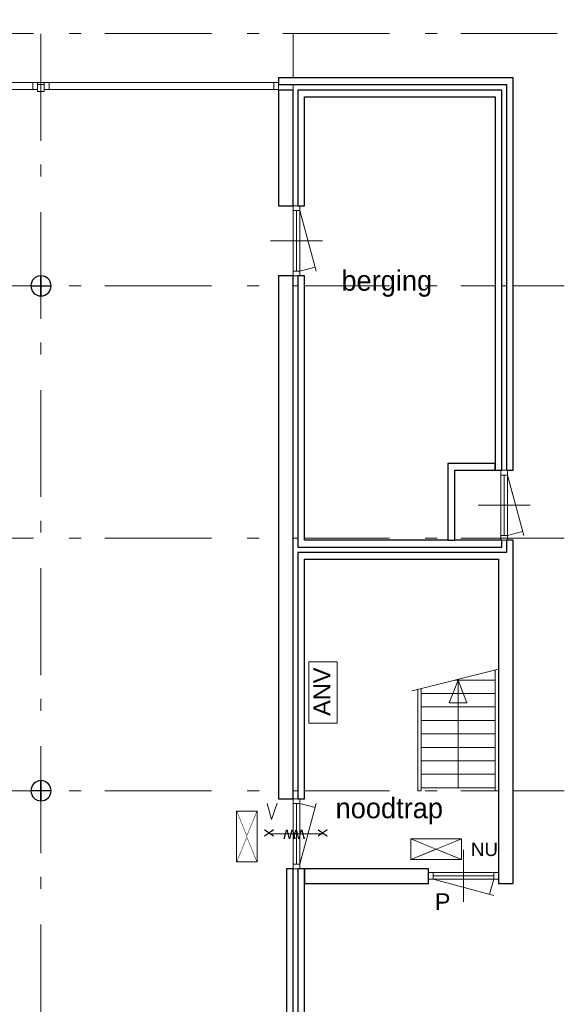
# Model space of a CAD drawing. Header units: millimetres. Extents: x -59728 to 53438, y 127740 to 210459.
# Tile 27 of 28: x 42985 to 51082, y 165784 to 180411. Entities that reach past the tile are written whole.
import ezdxf

# ---------------------------------------------------------------- set-up
doc = ezdxf.new("R2010")
doc.units = ezdxf.units.MM
doc.header["$LTSCALE"] = 2540
doc.linetypes.add('STYLE_01', pattern=[0.033465, 0.025591, -0.003937, 0.0005, -0.003437])
doc.linetypes.add('STYLE_06', pattern=[1.04164, 0.625, -0.20828, 0.06943, -0.13893])
for name, color, linetype, lineweight in [('ASSEN', 7, 'STYLE_01', 18), ('betongrijs', 7, 'Continuous', 18), ('brandvoorziening', 7, 'Continuous', 18), ('metselwerk', 7, 'Continuous', 18), ('muren', 7, 'Continuous', 18), ('MUUR', 7, 'Continuous', 18), ('mwarc', 7, 'Continuous', 18), ('STAAL25', 7, 'Continuous', 18), ('stempel018', 7, 'Continuous', 18), ('TEXT', 7, 'Continuous', 18)]:
    doc.layers.add(name, color=color, linetype=linetype, lineweight=lineweight)
doc.styles.add('Arial', font='Arial')
doc.styles.add('Century Gothic', font='Century Gothic')

# ---------------------------------------------------------------- blocks, each defined once
blk = doc.blocks.new('anv')
at = {"layer": 'brandvoorziening', "color": 0}
blk.add_lwpolyline([(26504, -77939), (27411, -77939), (27411, -78359), (26504, -78359)], close=True, dxfattribs=at)
at = {"layer": 'brandvoorziening', "color": 0, "insert": (26610, -78009), "char_height": 249.8, "attachment_point": 1, "line_spacing_factor": 0.96736, "style": 'Arial'}
blk.add_mtext('ANV', dxfattribs=at)
blk = doc.blocks.new('nooduit')
at = {"layer": 'brandvoorziening', "color": 0, "insert": (27375, -81278), "char_height": 199.8, "attachment_point": 1, "line_spacing_factor": 0.96736, "style": 'Arial'}
blk.add_mtext('NU', dxfattribs=at)
at = {"color": 0, "linetype": 'Continuous', "lineweight": 5}
blk.add_wipeout([(26483, -81220), (26860, -81375), (27236, -81220)], dxfattribs=at).dxf.layer = 'brandvoorziening'
at = {"layer": 'brandvoorziening', "color": 0, "linetype": 'Continuous'}
blk.add_line((26483, -81220), (27236, -81220), dxfattribs=at)
at = {"color": 0, "linetype": 'Continuous', "lineweight": 5}
blk.add_wipeout([(27236, -81530), (26860, -81375), (26483, -81530)], dxfattribs=at).dxf.layer = 'brandvoorziening'
at = {"layer": 'brandvoorziening', "color": 0}
for p, q in [((27236, -81220), (26483, -81530)), ((26483, -81220), (27236, -81530))]:
    blk.add_line(p, q, dxfattribs=at)
at = {"layer": 'brandvoorziening', "color": 0, "linetype": 'Continuous'}
for p, q in [((26483, -81530), (26483, -81220)), ((27236, -81220), (27236, -81530)), ((27236, -81530), (26483, -81530))]:
    blk.add_line(p, q, dxfattribs=at)
blk = doc.blocks.new('uitgang')
at = {"layer": 'brandvoorziening', "color": 0}
for p, q in [((26483, -80316), (27236, -80625)), ((27236, -80316), (26483, -80625))]:
    blk.add_line(p, q, dxfattribs=at)
at = {"color": 0, "linetype": 'Continuous', "lineweight": 5}
blk.add_wipeout([(26483, -80316), (26860, -80471), (27236, -80316)], dxfattribs=at).dxf.layer = 'brandvoorziening'
at = {"layer": 'brandvoorziening', "color": 0, "linetype": 'Continuous'}
blk.add_line((26483, -80316), (27236, -80316), dxfattribs=at)
at = {"color": 0, "linetype": 'Continuous', "lineweight": 5}
blk.add_wipeout([(27236, -80625), (26860, -80471), (26483, -80625)], dxfattribs=at).dxf.layer = 'brandvoorziening'
at = {"layer": 'brandvoorziening', "color": 0, "linetype": 'Continuous'}
for p, q in [((26483, -80625), (26483, -80316)), ((27236, -80316), (27236, -80625)), ((27236, -80625), (26483, -80625))]:
    blk.add_line(p, q, dxfattribs=at)
blk = doc.blocks.new('Groep-23')
at = {"layer": 'ASSEN', "color": 0, "linetype": 'STYLE_06'}
for p, q in [((45981.75, -18132.38), (45981.75, 32764.92)), ((49731.75, -18132.38), (49731.75, 32764.92)), ((-56253.67, 9919.5), (53655.29, 9919.5)), ((-56253.67, 6169.5), (53761.23, 6169.5)), ((-56253.67, 2419.5), (53761.23, 2419.5)), ((-56253.67, -1330.5), (53761.23, -1330.5))]:
    blk.add_line(p, q, dxfattribs=at)
at = {"layer": 'muren', "color": 0}
for p, q in [((49731.75, 7359.5), (49831.75, 7359.5)), ((49731.75, 6319.5), (49731.75, 7359.5)), ((49831.75, 6319.5), (49831.75, 7359.5)), ((49731.75, 7289.5), (49831.75, 7289.5)), ((49781.75, 6389.5), (49781.75, 7289.5)), ((49395.9, 6839.5), (50167.59, 6839.5)), ((49731.75, 6389.5), (49831.75, 6389.5)), ((49731.75, 6319.5), (49831.75, 6319.5)), ((52731.75, 3429.5), (53001.75, 3429.5)), ((52816.26, 2389.5), (52816.26, 3429.5)), ((52916.26, 2389.5), (52916.26, 3429.5)), ((52816.26, 3359.5), (52916.26, 3359.5)), ((52866.26, 2459.5), (52866.26, 3359.5)), ((52480.41, 2909.5), (53252.1, 2909.5)), ((52816.26, 2459.5), (52916.26, 2459.5)), ((52816.26, 2389.5), (52916.26, 2389.5)), ((49511.75, -1450.5), (49901.75, -1450.5)), ((49731.75, -2490.5), (49731.75, -1450.5)), ((49831.75, -2490.5), (49831.75, -1450.5)), ((49731.75, -1520.5), (49831.75, -1520.5)), ((49781.75, -2420.5), (49781.75, -1520.5)), ((49395.9, -1970.5), (50167.59, -1970.5)), ((52261.75, -2207.98), (52261.75, -2979.67)), ((52781.75, -2270.5), (52781.75, -2660.5)), ((49731.75, -2420.5), (49831.75, -2420.5)), ((49731.75, -2490.5), (49831.75, -2490.5)), ((51741.75, -2543.82), (51741.75, -2643.82)), ((51741.75, -2543.82), (52781.75, -2543.82)), ((51811.75, -2543.82), (51811.75, -2643.82)), ((51811.75, -2593.82), (52711.75, -2593.82)), ((52711.75, -2543.82), (52711.75, -2643.82)), ((51741.75, -2643.82), (52781.75, -2643.82))]:
    blk.add_line(p, q, dxfattribs=at)
at = {"layer": 'MUUR', "color": 0}
for p, q in [((49511.75, 9259.5), (53001.75, 9259.5)), ((49511.75, 9259.5), (49511.75, 7359.5)), ((53001.75, 3429.5), (53001.75, 9259.5)), ((42231.75, 9189.5), (45981.75, 9189.5)), ((45931.75, 9089.5), (42281.75, 9089.5)), ((45861.75, 9089.5), (45861.75, 9189.5)), ((45931.75, 9059.74), (45931.75, 9189.5)), ((46031.75, 9159.74), (45931.75, 9159.74)), ((45981.75, 9189.5), (49511.75, 9189.5)), ((46031.75, 9059.74), (46031.75, 9189.5)), ((49511.75, 9089.5), (46031.75, 9089.5)), ((46101.75, 9089.5), (46101.75, 9189.5)), ((49441.75, 9189.5), (49441.75, 9089.5)), ((49511.75, 9159.5), (52901.75, 9159.5)), ((49511.75, 9079.5), (49731.75, 9079.5)), ((49731.75, 9079.5), (49731.75, -8880.5)), ((49801.75, 9079.5), (52831.75, 9079.5)), ((49801.75, 7359.5), (49801.75, 9079.5)), ((52831.75, 9079.5), (52831.75, 3429.5)), ((52901.75, 3429.5), (52901.75, 9159.5)), ((46031.75, 9059.74), (45931.75, 9059.74)), ((49901.75, 8979.5), (52731.75, 8979.5)), ((49901.75, 7359.5), (49901.75, 8979.5)), ((52731.75, 8979.5), (52731.75, 3429.5)), ((49511.75, 7359.5), (49901.75, 7359.5)), ((49511.75, 6319.5), (49901.75, 6319.5)), ((49511.75, 6319.5), (49511.75, -1450.5)), ((49831.75, 6319.5), (49731.75, 6319.5)), ((49801.75, 2289.5), (49801.75, 6319.5)), ((49901.75, 2389.5), (49901.75, 6319.5)), ((52731.75, 3529.5), (52031.75, 3529.5)), ((52031.75, 3529.5), (52031.75, 2389.5)), ((52816.26, 3429.5), (52131.75, 3429.5)), ((52131.75, 3429.5), (52131.75, 2389.5)), ((49901.75, 2389.5), (53001.75, 2389.5)), ((53001.75, 2389.5), (52816.26, 2389.5)), ((52831.75, 2389.5), (52831.75, 2289.5)), ((52901.75, 2209.5), (52901.75, 2389.5)), ((53001.75, -2710.5), (53001.75, 2389.5)), ((49801.75, 2289.5), (52831.75, 2289.5)), ((49801.75, -1450.5), (49801.75, 2209.5)), ((49801.75, 2209.5), (52901.75, 2209.5)), ((49901.75, -1450.5), (49901.75, 2109.5)), ((49901.75, 2109.5), (52781.75, 2109.5)), ((52781.75, -2710.5), (52781.75, 2109.5)), ((52731.75, 463.9), (52731.75, -1330.5)), ((52181.75, 313.59), (52050.51, -22.73)), ((52138.25, 313.59), (52731.75, 313.59)), ((52181.75, -1286.41), (52181.75, 313.59)), ((52181.75, 313.59), (52312.99, -22.73)), ((51581.75, 172.65), (51581.75, -1330.5)), ((51631.75, 185.32), (51631.75, -1330.5)), ((51631.75, 113.59), (52731.75, 113.59)), ((51631.75, -86.41), (52731.75, -86.41)), ((52050.51, -22.73), (52312.99, -22.73)), ((51631.75, -286.41), (52731.75, -286.41)), ((52230.64, -286.41), (52731.75, -286.41)), ((51631.75, -486.41), (52731.75, -486.41)), ((51631.75, -686.41), (52731.75, -686.41)), ((51631.75, -886.41), (52731.75, -886.41)), ((51631.75, -1086.41), (52731.75, -1086.41)), ((51631.75, -1286.41), (52731.75, -1286.41)), ((51631.75, -1330.5), (51581.75, -1330.5)), ((52781.75, -1330.5), (52731.75, -1330.5)), ((49631.75, -2490.5), (51741.75, -2490.5)), ((49631.75, -2490.5), (49631.75, -8880.5)), ((49951.75, -2490.5), (49731.75, -2490.5)), ((49801.75, -8880.5), (49801.75, -2490.5)), ((49901.75, -8880.5), (49901.75, -2490.5)), ((51741.75, -2710.5), (51741.75, -2490.5)), ((49901.75, -2710.5), (51741.75, -2710.5)), ((52781.75, -2710.5), (53001.75, -2710.5))]:
    blk.add_line(p, q, dxfattribs=at)
at = {"layer": 'MUUR', "color": 0, "linetype": 'Continuous'}
blk.add_line((52781.75, 476.56), (51500.41, 152.05), dxfattribs=at)
at = {"layer": 'STAAL25', "color": 0}
blk.add_line((49380.87, -1970.5), (50182.63, -1970.5), dxfattribs=at)
at = {"layer": 'stempel018', "color": 0}
for p, q in [((49831.75, 7289.5), (50072.9, 6389.5)), ((49831.75, 6389.5), (50056.75, 6449.78)), ((52916.26, 3359.5), (53157.41, 2459.5)), ((52916.26, 2459.5), (53141.26, 2519.78)), ((49831.75, -2420.5), (50072.9, -1520.5)), ((49831.75, -1520.5), (50056.75, -1580.79)), ((51811.75, -2643.82), (52711.75, -2884.98)), ((52711.75, -2643.82), (52651.46, -2868.82))]:
    blk.add_line(p, q, dxfattribs=at)
at = {"layer": 'brandvoorziening', "color": 0}
for name, p, rotation in [('anv', (-27975.89, -26828.39), 90), ('uitgang', (129512.89, 24849.11), -90)]:
    blk.add_blockref(name, p, dxfattribs=dict(at, rotation=rotation))
at = {"layer": 'metselwerk', "color": 0, "char_height": 179.84, "attachment_point": 1, "line_spacing_factor": 0.96736, "style": 'Arial'}
for s, insert, rotation in [('x', (49262.2, -2020.12), 90), ('w', (49767.25, -2087.63), 180), ('w', (49905.85, -2087.63), 180), ('x', (50057.95, -2020.12), 90)]:
    blk.add_mtext(s, dxfattribs=dict(at, insert=insert, rotation=rotation))
at = {"layer": 'metselwerk', "color": 0, "insert": (51836.02, -2853.75), "char_height": 249.77, "attachment_point": 1, "line_spacing_factor": 0.96736, "style": 'Arial'}
blk.add_mtext('P', dxfattribs=at)
at = {"layer": 'TEXT', "color": 0, "char_height": 302.466, "attachment_point": 1, "line_spacing_factor": 1.022525, "style": 'Century Gothic'}
for s, insert in [('berging', (50448.18, 6400.1)), ('noodtrap', (50361.39, -1436.69))]:
    blk.add_mtext(s, dxfattribs=dict(at, insert=insert))
at = {"layer": 'brandvoorziening', "color": 0}
blk.add_blockref('nooduit', (24997.21, 79176.94), dxfattribs=at)
at = {"color": 0, "linetype": 'Continuous', "lineweight": 25}
for points, layer in [([(46131.75, 6169.5), (45981.75, 6169.5), (45981.75, 6019.5), (45985.43, 6019.54), (45989.11, 6019.68), (45992.78, 6019.9), (45996.45, 6020.22), (46000.11, 6020.62), (46003.76, 6021.12), (46007.39, 6021.7), (46011.01, 6022.38), (46014.61, 6023.14), (46018.2, 6023.99), (46021.75, 6024.93), (46025.29, 6025.95), (46028.8, 6027.07), (46032.28, 6028.26), (46035.73, 6029.55), (46039.15, 6030.91), (46042.53, 6032.36), (46045.88, 6033.9), (46049.19, 6035.51), (46052.46, 6037.21), (46055.68, 6038.98), (46058.86, 6040.84), (46062, 6042.77), (46065.08, 6044.78), (46068.12, 6046.86), (46071.1, 6049.01), (46074.03, 6051.24), (46076.91, 6053.54), (46079.72, 6055.91), (46082.48, 6058.35), (46085.18, 6060.86), (46087.81, 6063.43), (46090.39, 6066.06), (46092.89, 6068.76), (46095.33, 6071.52), (46097.7, 6074.34), (46100, 6077.21), (46102.23, 6080.14), (46104.39, 6083.12), (46106.47, 6086.16), (46108.48, 6089.25), (46110.41, 6092.38), (46112.26, 6095.56), (46114.04, 6098.79), (46115.73, 6102.05), (46117.35, 6105.36), (46118.88, 6108.71), (46120.33, 6112.09), (46121.7, 6115.51), (46122.98, 6118.96), (46124.18, 6122.44), (46125.29, 6125.95), (46126.31, 6129.49), (46127.25, 6133.05), (46128.1, 6136.63), (46128.87, 6140.23), (46129.54, 6143.85), (46130.12, 6147.49), (46130.62, 6151.13), (46131.03, 6154.79), (46131.34, 6158.46), (46131.57, 6162.14), (46131.7, 6165.81)], 'betongrijs'), ([(45981.75, -1180.5), (45981.75, -1330.5), (46131.75, -1330.5), (46131.7, -1326.82), (46131.57, -1323.14), (46131.34, -1319.47), (46131.03, -1315.8), (46130.62, -1312.14), (46130.12, -1308.49), (46129.54, -1304.86), (46128.87, -1301.24), (46128.1, -1297.64), (46127.25, -1294.06), (46126.31, -1290.5), (46125.29, -1286.96), (46124.18, -1283.45), (46122.98, -1279.97), (46121.7, -1276.52), (46120.33, -1273.1), (46118.88, -1269.72), (46117.35, -1266.37), (46115.73, -1263.06), (46114.04, -1259.79), (46112.26, -1256.57), (46110.41, -1253.39), (46108.48, -1250.25), (46106.47, -1247.17), (46104.39, -1244.13), (46102.23, -1241.15), (46100, -1238.22), (46097.7, -1235.35), (46095.33, -1232.53), (46092.89, -1229.77), (46090.39, -1227.07), (46087.81, -1224.44), (46085.18, -1221.87), (46082.48, -1219.36), (46079.72, -1216.92), (46076.91, -1214.55), (46074.03, -1212.25), (46071.1, -1210.02), (46068.12, -1207.87), (46065.08, -1205.78), (46062, -1203.78), (46058.86, -1201.84), (46055.68, -1199.99), (46052.46, -1198.22), (46049.19, -1196.52), (46045.88, -1194.91), (46042.53, -1193.37), (46039.15, -1191.92), (46035.73, -1190.56), (46032.28, -1189.27), (46028.8, -1188.07), (46025.29, -1186.96), (46021.75, -1185.94), (46018.2, -1185), (46014.61, -1184.15), (46011.01, -1183.39), (46007.39, -1182.71), (46003.76, -1182.13), (46000.11, -1181.63), (45996.45, -1181.23), (45992.78, -1180.91), (45989.11, -1180.68), (45985.43, -1180.55)], 'betongrijs'), ([(49731.75, 9079.5), (49511.75, 9079.5), (49511.75, 7359.5), (49731.75, 7359.5)], 'mwarc'), ([(51741.75, -2490.5), (49901.75, -2490.5), (49901.75, -2710.5), (51741.75, -2710.5)], 'mwarc')]:
    blk.add_wipeout(points, dxfattribs=at).dxf.layer = layer
at = {"layer": 'betongrijs', "color": 0, "linetype": 'Continuous', "lineweight": 25, "flags": 128}
for points in [[(46131.75, 6169.5), (45981.75, 6169.5), (45981.75, 6019.5, 0.41421356)], [(45981.75, -1180.5), (45981.75, -1330.5), (46131.75, -1330.5, 0.41421356)]]:
    blk.add_lwpolyline(points, format="xyb", close=True, dxfattribs=at)
at = {"layer": 'mwarc', "color": 0, "linetype": 'Continuous', "lineweight": 25}
for points in [[(49731.75, 9079.5), (49511.75, 9079.5), (49511.75, 7359.5), (49731.75, 7359.5)], [(51741.75, -2490.5), (49901.75, -2490.5), (49901.75, -2710.5), (51741.75, -2710.5)]]:
    blk.add_lwpolyline(points, close=True, dxfattribs=at)
at = {"color": 0, "linetype": 'Continuous', "lineweight": 25}
for points, layer in [([(45981.75, 6169.5), (45831.75, 6169.5), (45831.79, 6165.81), (45831.93, 6162.14), (45832.15, 6158.46), (45832.47, 6154.79), (45832.88, 6151.13), (45833.37, 6147.49), (45833.96, 6143.85), (45834.63, 6140.23), (45835.39, 6136.63), (45836.24, 6133.05), (45837.18, 6129.49), (45838.21, 6125.95), (45839.32, 6122.44), (45840.52, 6118.96), (45841.8, 6115.51), (45843.17, 6112.09), (45844.62, 6108.71), (45846.15, 6105.36), (45847.76, 6102.05), (45849.46, 6098.79), (45851.24, 6095.56), (45853.09, 6092.38), (45855.02, 6089.25), (45857.03, 6086.16), (45859.11, 6083.12), (45861.27, 6080.14), (45863.5, 6077.21), (45865.8, 6074.34), (45868.17, 6071.52), (45870.61, 6068.76), (45873.11, 6066.06), (45875.68, 6063.43), (45878.32, 6060.86), (45881.01, 6058.35), (45883.77, 6055.91), (45886.59, 6053.54), (45889.46, 6051.24), (45892.39, 6049.01), (45895.38, 6046.86), (45898.41, 6044.78), (45901.5, 6042.77), (45904.63, 6040.84), (45907.81, 6038.98), (45911.04, 6037.21), (45914.31, 6035.51), (45917.61, 6033.9), (45920.96, 6032.36), (45924.35, 6030.91), (45927.76, 6029.55), (45931.21, 6028.26), (45934.7, 6027.07), (45938.21, 6025.95), (45941.74, 6024.93), (45945.3, 6023.99), (45948.88, 6023.14), (45952.48, 6022.38), (45956.1, 6021.7), (45959.74, 6021.12), (45963.39, 6020.62), (45967.05, 6020.22), (45970.71, 6019.9), (45974.39, 6019.68), (45978.07, 6019.54), (45981.75, 6019.5)], 'betongrijs'), ([(46131.75, -1330.5), (45981.75, -1330.5), (45981.75, -1480.5), (45985.43, -1480.46), (45989.11, -1480.32), (45992.78, -1480.1), (45996.45, -1479.78), (46000.11, -1479.38), (46003.76, -1478.88), (46007.39, -1478.3), (46011.01, -1477.62), (46014.61, -1476.86), (46018.2, -1476.01), (46021.75, -1475.07), (46025.29, -1474.05), (46028.8, -1472.93), (46032.28, -1471.74), (46035.73, -1470.45), (46039.15, -1469.09), (46042.53, -1467.64), (46045.88, -1466.1), (46049.19, -1464.49), (46052.46, -1462.79), (46055.68, -1461.02), (46058.86, -1459.16), (46062, -1457.23), (46065.08, -1455.22), (46068.12, -1453.14), (46071.1, -1450.99), (46074.03, -1448.76), (46076.91, -1446.46), (46079.72, -1444.09), (46082.48, -1441.65), (46085.18, -1439.14), (46087.81, -1436.57), (46090.39, -1433.94), (46092.89, -1431.24), (46095.33, -1428.48), (46097.7, -1425.66), (46100, -1422.79), (46102.23, -1419.86), (46104.39, -1416.88), (46106.47, -1413.84), (46108.48, -1410.75), (46110.41, -1407.62), (46112.26, -1404.44), (46114.04, -1401.21), (46115.73, -1397.95), (46117.35, -1394.64), (46118.88, -1391.29), (46120.33, -1387.91), (46121.7, -1384.49), (46122.98, -1381.04), (46124.18, -1377.56), (46125.29, -1374.05), (46126.31, -1370.51), (46127.25, -1366.95), (46128.1, -1363.37), (46128.87, -1359.77), (46129.54, -1356.15), (46130.12, -1352.51), (46130.62, -1348.87), (46131.03, -1345.21), (46131.34, -1341.54), (46131.57, -1337.86), (46131.7, -1334.19)], 'betongrijs'), ([(49901.75, -2490.5), (49801.75, -2490.5), (49801.75, -8880.5), (49901.75, -8880.5)], 'mwarc')]:
    blk.add_wipeout(points, dxfattribs=at).dxf.layer = layer
at = {"layer": 'betongrijs', "color": 0, "linetype": 'Continuous', "lineweight": 25, "flags": 128}
for points in [[(45981.75, 6169.5), (45831.75, 6169.5, 0.41421356), (45981.75, 6019.5)], [(46131.75, -1330.5), (45981.75, -1330.5), (45981.75, -1480.5, 0.41421356)]]:
    blk.add_lwpolyline(points, format="xyb", close=True, dxfattribs=at)
at = {"layer": 'mwarc', "color": 0, "linetype": 'Continuous', "lineweight": 25}
blk.add_lwpolyline([(49901.75, -2490.5), (49801.75, -2490.5), (49801.75, -8880.5), (49901.75, -8880.5)], close=True, dxfattribs=at)
at = {"color": 0, "linetype": 'Continuous', "lineweight": 25}
for points, layer in [([(45981.75, 6319.5), (45978.07, 6319.45), (45974.39, 6319.32), (45970.71, 6319.09), (45967.05, 6318.77), (45963.39, 6318.37), (45959.74, 6317.87), (45956.1, 6317.29), (45952.48, 6316.61), (45948.88, 6315.85), (45945.3, 6315), (45941.74, 6314.06), (45938.21, 6313.04), (45934.7, 6311.93), (45931.21, 6310.73), (45927.76, 6309.44), (45924.35, 6308.08), (45920.96, 6306.63), (45917.61, 6305.09), (45914.31, 6303.48), (45911.04, 6301.78), (45907.81, 6300.01), (45904.63, 6298.16), (45901.5, 6296.22), (45898.41, 6294.22), (45895.38, 6292.13), (45892.39, 6289.98), (45889.46, 6287.75), (45886.59, 6285.45), (45883.77, 6283.08), (45881.01, 6280.64), (45878.32, 6278.13), (45875.68, 6275.56), (45873.11, 6272.93), (45870.61, 6270.23), (45868.17, 6267.47), (45865.8, 6264.65), (45863.5, 6261.78), (45861.27, 6258.85), (45859.11, 6255.87), (45857.03, 6252.83), (45855.02, 6249.75), (45853.09, 6246.61), (45851.24, 6243.43), (45849.46, 6240.21), (45847.76, 6236.94), (45846.15, 6233.63), (45844.62, 6230.28), (45843.17, 6226.9), (45841.8, 6223.48), (45840.52, 6220.03), (45839.32, 6216.55), (45838.21, 6213.04), (45837.18, 6209.5), (45836.24, 6205.94), (45835.39, 6202.36), (45834.63, 6198.76), (45833.96, 6195.14), (45833.37, 6191.51), (45832.88, 6187.86), (45832.47, 6184.2), (45832.15, 6180.53), (45831.93, 6176.86), (45831.79, 6173.18), (45831.75, 6169.5), (45981.75, 6169.5)], 'betongrijs'), ([(45981.75, -1180.5), (45978.07, -1180.55), (45974.39, -1180.68), (45970.71, -1180.91), (45967.05, -1181.23), (45963.39, -1181.63), (45959.74, -1182.13), (45956.1, -1182.71), (45952.48, -1183.39), (45948.88, -1184.15), (45945.3, -1185), (45941.74, -1185.94), (45938.21, -1186.96), (45934.7, -1188.07), (45931.21, -1189.27), (45927.76, -1190.56), (45924.35, -1191.92), (45920.96, -1193.37), (45917.61, -1194.91), (45914.31, -1196.52), (45911.04, -1198.22), (45907.81, -1199.99), (45904.63, -1201.84), (45901.5, -1203.78), (45898.41, -1205.78), (45895.38, -1207.87), (45892.39, -1210.02), (45889.46, -1212.25), (45886.59, -1214.55), (45883.77, -1216.92), (45881.01, -1219.36), (45878.32, -1221.87), (45875.68, -1224.44), (45873.11, -1227.07), (45870.61, -1229.77), (45868.17, -1232.53), (45865.8, -1235.35), (45863.5, -1238.22), (45861.27, -1241.15), (45859.11, -1244.13), (45857.03, -1247.17), (45855.02, -1250.25), (45853.09, -1253.39), (45851.24, -1256.57), (45849.46, -1259.79), (45847.76, -1263.06), (45846.15, -1266.37), (45844.62, -1269.72), (45843.17, -1273.1), (45841.8, -1276.52), (45840.52, -1279.97), (45839.32, -1283.45), (45838.21, -1286.96), (45837.18, -1290.5), (45836.24, -1294.06), (45835.39, -1297.64), (45834.63, -1301.24), (45833.96, -1304.86), (45833.37, -1308.49), (45832.88, -1312.14), (45832.47, -1315.8), (45832.15, -1319.47), (45831.93, -1323.14), (45831.79, -1326.82), (45831.75, -1330.5), (45981.75, -1330.5)], 'betongrijs'), ([(49731.75, -2490.5), (49631.75, -2490.5), (49631.75, -8880.5), (49731.75, -8880.5)], 'mwarc')]:
    blk.add_wipeout(points, dxfattribs=at).dxf.layer = layer
at = {"layer": 'betongrijs', "color": 0, "linetype": 'Continuous', "lineweight": 25, "flags": 128}
for points in [[(45981.75, 6319.5, 0.41421356), (45831.75, 6169.5), (45981.75, 6169.5)], [(45981.75, -1180.5, 0.41421356), (45831.75, -1330.5), (45981.75, -1330.5)]]:
    blk.add_lwpolyline(points, format="xyb", close=True, dxfattribs=at)
at = {"layer": 'mwarc', "color": 0, "linetype": 'Continuous', "lineweight": 25}
blk.add_lwpolyline([(49731.75, -2490.5), (49631.75, -2490.5), (49631.75, -8880.5), (49731.75, -8880.5)], close=True, dxfattribs=at)
at = {"color": 0, "linetype": 'Continuous', "lineweight": 25}
for points, layer in [([(45981.75, 6319.5), (45981.75, 6169.5), (46131.75, 6169.5), (46131.7, 6173.18), (46131.57, 6176.86), (46131.34, 6180.53), (46131.03, 6184.2), (46130.62, 6187.86), (46130.12, 6191.51), (46129.54, 6195.14), (46128.87, 6198.76), (46128.1, 6202.36), (46127.25, 6205.94), (46126.31, 6209.5), (46125.29, 6213.04), (46124.18, 6216.55), (46122.98, 6220.03), (46121.7, 6223.48), (46120.33, 6226.9), (46118.88, 6230.28), (46117.35, 6233.63), (46115.73, 6236.94), (46114.04, 6240.21), (46112.26, 6243.43), (46110.41, 6246.61), (46108.48, 6249.75), (46106.47, 6252.83), (46104.39, 6255.87), (46102.23, 6258.85), (46100, 6261.78), (46097.7, 6264.65), (46095.33, 6267.47), (46092.89, 6270.23), (46090.39, 6272.93), (46087.81, 6275.56), (46085.18, 6278.13), (46082.48, 6280.64), (46079.72, 6283.08), (46076.91, 6285.45), (46074.03, 6287.75), (46071.1, 6289.98), (46068.12, 6292.13), (46065.08, 6294.22), (46062, 6296.22), (46058.86, 6298.16), (46055.68, 6300.01), (46052.46, 6301.78), (46049.19, 6303.48), (46045.88, 6305.09), (46042.53, 6306.63), (46039.15, 6308.08), (46035.73, 6309.44), (46032.28, 6310.73), (46028.8, 6311.93), (46025.29, 6313.04), (46021.75, 6314.06), (46018.2, 6315), (46014.61, 6315.85), (46011.01, 6316.61), (46007.39, 6317.29), (46003.76, 6317.87), (46000.11, 6318.37), (45996.45, 6318.77), (45992.78, 6319.09), (45989.11, 6319.32), (45985.43, 6319.45)], 'betongrijs'), ([(45981.75, -1330.5), (45831.75, -1330.5), (45831.79, -1334.19), (45831.93, -1337.86), (45832.15, -1341.54), (45832.47, -1345.21), (45832.88, -1348.87), (45833.37, -1352.51), (45833.96, -1356.15), (45834.63, -1359.77), (45835.39, -1363.37), (45836.24, -1366.95), (45837.18, -1370.51), (45838.21, -1374.05), (45839.32, -1377.56), (45840.52, -1381.04), (45841.8, -1384.49), (45843.17, -1387.91), (45844.62, -1391.29), (45846.15, -1394.64), (45847.76, -1397.95), (45849.46, -1401.21), (45851.24, -1404.44), (45853.09, -1407.62), (45855.02, -1410.75), (45857.03, -1413.84), (45859.11, -1416.88), (45861.27, -1419.86), (45863.5, -1422.79), (45865.8, -1425.66), (45868.17, -1428.48), (45870.61, -1431.24), (45873.11, -1433.94), (45875.68, -1436.57), (45878.32, -1439.14), (45881.01, -1441.65), (45883.77, -1444.09), (45886.59, -1446.46), (45889.46, -1448.76), (45892.39, -1450.99), (45895.38, -1453.14), (45898.41, -1455.22), (45901.5, -1457.23), (45904.63, -1459.16), (45907.81, -1461.02), (45911.04, -1462.79), (45914.31, -1464.49), (45917.61, -1466.1), (45920.96, -1467.64), (45924.35, -1469.09), (45927.76, -1470.45), (45931.21, -1471.74), (45934.7, -1472.93), (45938.21, -1474.05), (45941.74, -1475.07), (45945.3, -1476.01), (45948.88, -1476.86), (45952.48, -1477.62), (45956.1, -1478.3), (45959.74, -1478.88), (45963.39, -1479.38), (45967.05, -1479.78), (45970.71, -1480.1), (45974.39, -1480.32), (45978.07, -1480.46), (45981.75, -1480.5)], 'betongrijs'), ([(53001.75, 2389.5), (52901.75, 2389.5), (52901.75, 2209.5), (49801.75, 2209.5), (49801.75, -1450.5), (49901.75, -1450.5), (49901.75, 2109.5), (52781.75, 2109.5), (52781.75, -2710.5), (53001.75, -2710.5)], 'mwarc')]:
    blk.add_wipeout(points, dxfattribs=at).dxf.layer = layer
at = {"layer": 'betongrijs', "color": 0, "linetype": 'Continuous', "lineweight": 25, "flags": 128}
for points in [[(45981.75, 6319.5), (45981.75, 6169.5), (46131.75, 6169.5, 0.41421356)], [(45981.75, -1330.5), (45831.75, -1330.5, 0.41421356), (45981.75, -1480.5)]]:
    blk.add_lwpolyline(points, format="xyb", close=True, dxfattribs=at)
at = {"layer": 'MUUR', "color": 0}
for centre in [(45981.75, 6169.5), (45981.75, -1330.5)]:
    blk.add_circle(centre, 150, dxfattribs=at)
at = {"layer": 'mwarc', "color": 0, "linetype": 'Continuous', "lineweight": 25}
blk.add_lwpolyline([(53001.75, 2389.5), (52901.75, 2389.5), (52901.75, 2209.5), (49801.75, 2209.5), (49801.75, -1450.5), (49901.75, -1450.5), (49901.75, 2109.5), (52781.75, 2109.5), (52781.75, -2710.5), (53001.75, -2710.5)], close=True, dxfattribs=at)
at = {"color": 0, "linetype": 'Continuous', "lineweight": 25}
blk.add_wipeout([(49731.75, 6319.5), (49511.75, 6319.5), (49511.75, -1450.5), (49731.75, -1450.5)], dxfattribs=at).dxf.layer = 'mwarc'
at = {"layer": 'MUUR', "color": 0}
blk.add_lwpolyline([(49341.94, -1518.89), (49406.35, -1755.61), (49493.49, -1515.1)], dxfattribs=at)
at = {"layer": 'mwarc', "color": 0, "linetype": 'Continuous', "lineweight": 25}
blk.add_lwpolyline([(49731.75, 6319.5), (49511.75, 6319.5), (49511.75, -1450.5), (49731.75, -1450.5)], close=True, dxfattribs=at)
at = {"color": 0, "linetype": 'Continuous', "lineweight": 25}
blk.add_wipeout([(52831.75, 2389.5), (52816.26, 2389.5), (49901.75, 2389.5), (49901.75, 6319.5), (49801.75, 6319.5), (49801.75, 2289.5), (52831.75, 2289.5)], dxfattribs=at).dxf.layer = 'mwarc'
at = {"layer": 'mwarc', "color": 0, "linetype": 'Continuous', "lineweight": 25}
blk.add_lwpolyline([(52831.75, 2389.5), (52816.26, 2389.5), (49901.75, 2389.5), (49901.75, 6319.5), (49801.75, 6319.5), (49801.75, 2289.5), (52831.75, 2289.5)], close=True, dxfattribs=at)
at = {"color": 0, "linetype": 'Continuous', "lineweight": 25}
blk.add_wipeout([(52131.75, 3429.5), (52731.75, 3429.5), (52731.75, 3529.5), (52031.75, 3529.5), (52031.75, 2389.5), (52131.75, 2389.5)], dxfattribs=at).dxf.layer = 'mwarc'
at = {"layer": 'mwarc', "color": 0, "linetype": 'Continuous', "lineweight": 25}
blk.add_lwpolyline([(52131.75, 3429.5), (52731.75, 3429.5), (52731.75, 3529.5), (52031.75, 3529.5), (52031.75, 2389.5), (52131.75, 2389.5)], close=True, dxfattribs=at)
at = {"color": 0, "linetype": 'Continuous', "lineweight": 25}
blk.add_wipeout([(53001.75, 9259.5), (49511.75, 9259.5), (49511.75, 9159.5), (52901.75, 9159.5), (52901.75, 3429.5), (53001.75, 3429.5)], dxfattribs=at).dxf.layer = 'mwarc'
at = {"layer": 'mwarc', "color": 0, "linetype": 'Continuous', "lineweight": 25}
blk.add_lwpolyline([(53001.75, 9259.5), (49511.75, 9259.5), (49511.75, 9159.5), (52901.75, 9159.5), (52901.75, 3429.5), (53001.75, 3429.5)], close=True, dxfattribs=at)
at = {"color": 0, "linetype": 'Continuous', "lineweight": 25}
blk.add_wipeout([(49901.75, 8979.5), (52731.75, 8979.5), (52731.75, 3429.5), (52816.26, 3429.5), (52831.75, 3429.5), (52831.75, 9079.5), (49801.75, 9079.5), (49801.75, 7359.5), (49831.75, 7359.5), (49901.75, 7359.5)], dxfattribs=at).dxf.layer = 'mwarc'
at = {"layer": 'mwarc', "color": 0, "linetype": 'Continuous', "lineweight": 25}
blk.add_lwpolyline([(49901.75, 8979.5), (52731.75, 8979.5), (52731.75, 3429.5), (52816.26, 3429.5), (52831.75, 3429.5), (52831.75, 9079.5), (49801.75, 9079.5), (49801.75, 7359.5), (49831.75, 7359.5), (49901.75, 7359.5)], close=True, dxfattribs=at)

msp = doc.modelspace()

# ---------------------------------------------------------------- block references
at = {"layer": 'MUUR'}
msp.add_blockref('Groep-23', (-2680, 170287), dxfattribs=at)

doc.saveas('drawing.dxf')
